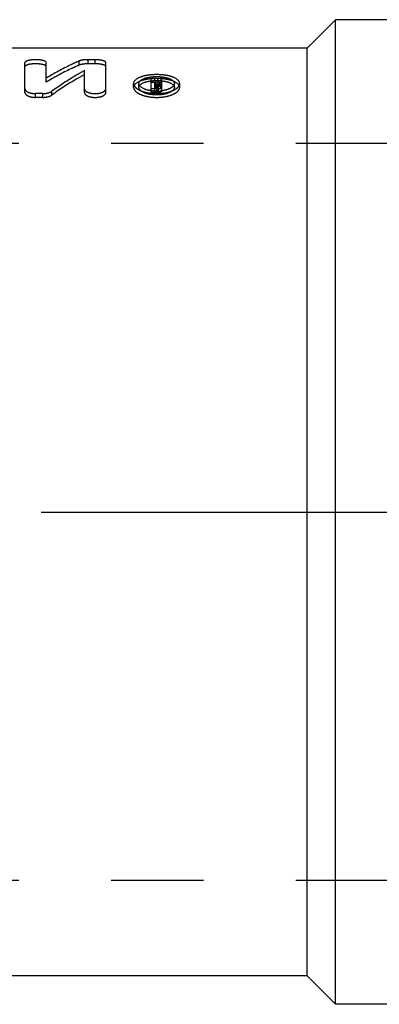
# Model space of a CAD drawing. Header units: millimetres. Extents: x 427 to 574, y 459 to 546.
# Tile 2 of 15: x 503 to 529, y 459 to 528. Entities that reach past the tile are written whole.
import ezdxf

# ---------------------------------------------------------------- set-up
doc = ezdxf.new("R2010")
doc.units = ezdxf.units.MM
doc.header["$LTSCALE"] = 65.185185
doc.linetypes.add('CENTER', pattern=[0.6, 0.375, -0.075, 0.075, -0.075])
doc.linetypes.add('HIDDEN', pattern=[0.2, 0.1, -0.1])
for name, color, linetype in [('ACHSEN_S', 7, 'CONTINUOUS'), ('KOERPER', 7, 'CONTINUOUS'), ('KONST.EL_MIT_GEO', 7, 'CONTINUOUS')]:
    doc.layers.add(name, color=color, linetype=linetype)

msp = doc.modelspace()

# ---------------------------------------------------------------- linework, layer by layer
at = {"layer": 'ACHSEN_S', "color": 2, "linetype": 'CENTER'}
msp.add_line((426.6, 493.509), (573.783, 493.509), dxfattribs=at)
at = {"layer": 'KOERPER', "color": 7, "linetype": 'Continuous'}
for p, q in [((525.6, 528.259), (523.6, 526.259)), ((525.6, 458.759), (525.6, 528.259)), ((538.1, 528.259), (525.6, 528.259)), ((523.6, 526.259), (450.385, 526.259)), ((523.6, 460.759), (523.6, 526.259)), ((523.6, 460.759), (447.6, 460.759)), ((525.6, 458.759), (523.6, 460.759)), ((538.1, 458.759), (525.6, 458.759))]:
    msp.add_line(p, q, dxfattribs=at)
at = {"layer": 'KONST.EL_MIT_GEO', "color": 8, "linetype": 'HIDDEN'}
for p, q in [((508.13, 525.144), (508.13, 525.433)), ((508.63, 525.433), (508.13, 525.433)), ((508.63, 525.144), (508.63, 525.433)), ((503.677, 523.11), (503.677, 525.229)), ((505.177, 523.849), (505.177, 525.229)), ((507.494, 525.05), (507.494, 525.339)), ((508.63, 525.144), (508.13, 525.144)), ((509.38, 523.11), (509.38, 525.229)), ((507.88, 523.11), (507.88, 524.665)), ((512.597, 523.11), (512.597, 524.102)), ((512.847, 524.102), (512.597, 524.102)), ((512.847, 523.218), (512.847, 524.102)), ((513.087, 523.825), (513.087, 524.102)), ((513.343, 524.102), (513.087, 524.102)), ((513.343, 523.825), (513.343, 524.102)), ((511.347, 523.479), (511.347, 523.754)), ((511.724, 523.479), (511.724, 523.754)), ((512.847, 523.825), (512.597, 523.825)), ((513.012, 523.382), (512.597, 523.382)), ((512.925, 523.813), (512.847, 523.813)), ((513.012, 523.71), (512.847, 523.71)), ((512.925, 523.538), (512.847, 523.538)), ((513.012, 523.49), (512.847, 523.49)), ((513.012, 523.436), (512.847, 523.436)), ((512.943, 523.846), (512.925, 523.813)), ((512.925, 523.538), (512.925, 523.813)), ((513.012, 523.11), (513.012, 523.71)), ((513.343, 523.825), (513.087, 523.825)), ((513.097, 523.254), (513.097, 523.675)), ((513.172, 523.521), (513.172, 523.796)), ((513.347, 523.254), (513.347, 523.675)), ((514.224, 523.479), (514.224, 523.754)), ((514.6, 523.479), (514.6, 523.754)), ((504.427, 522.775), (504.427, 523.043)), ((504.927, 523.043), (504.427, 523.043)), ((504.927, 522.775), (504.427, 522.775)), ((504.927, 522.775), (504.927, 523.043)), ((505.563, 522.935), (505.563, 523.204)), ((513.012, 523.11), (512.597, 523.11)), ((513.012, 523.218), (512.847, 523.218)), ((555.4, 519.509), (501.4, 519.509)), ((555.4, 467.509), (501.4, 467.509))]:
    msp.add_line(p, q, dxfattribs=at)
for centre, radius, start, end in [((524.942, 517.277), 13.68, 150.07048, 151.30271), ((525.316, 517.21), 13.815, 150.07483, 151.52843), ((524.855, 516.988), 13.61, 149.84683, 151.23359), ((525.15, 516.966), 13.655, 149.84835, 151.30887), ((512.974, 525.995), 2.78, 268.76893, 271.22461), ((512.976, 525.918), 2.703, 271.20282, 276.12171)]:
    msp.add_arc(centre, radius, start, end, dxfattribs=at)
for points, knots in [([(505.177, 525.229), (505.177, 525.262), (505.126, 525.312), (505.045, 525.349), (504.909, 525.392), (504.701, 525.424), (504.426, 525.438), (504.152, 525.424), (503.944, 525.392), (503.808, 525.348), (503.728, 525.311), (503.677, 525.262), (503.677, 525.229)], [0, 0, 0, 0, 0.060818, 0.109279, 0.169879, 0.323018, 0.50044, 0.678417, 0.830881, 0.891465, 0.939584, 1, 1, 1, 1]), ([(508.13, 525.433), (508.008, 525.433), (507.794, 525.42), (507.58, 525.377), (507.494, 525.339)], [0, 0, 0, 0, 0.56433, 1, 1, 1, 1]), ([(509.38, 525.229), (509.38, 525.262), (509.329, 525.312), (509.248, 525.349), (509.112, 525.392), (508.903, 525.424), (508.725, 525.433), (508.63, 525.433)], [0, 0, 0, 0, 0.12195, 0.218643, 0.339769, 0.645795, 1, 1, 1, 1]), ([(505.177, 524.941), (505.177, 524.974), (505.126, 525.023), (505.045, 525.06), (504.909, 525.103), (504.701, 525.135), (504.426, 525.148), (504.152, 525.135), (503.944, 525.102), (503.808, 525.059), (503.728, 525.023), (503.677, 524.974), (503.677, 524.941)], [0, 0, 0, 0, 0.060519, 0.108944, 0.169558, 0.322825, 0.50044, 0.678611, 0.831202, 0.8918, 0.939882, 1, 1, 1, 1]), ([(507.494, 525.339), (507.299, 525.255), (506.505, 524.892), (505.739, 524.471), (505.177, 524.127)], [0, 0, 0, 0, 0.244005, 1, 1, 1, 1]), ([(507.494, 525.05), (507.299, 524.966), (506.506, 524.607), (505.739, 524.19), (505.177, 523.849)], [0, 0, 0, 0, 0.2441, 1, 1, 1, 1]), ([(508.13, 525.144), (508.008, 525.144), (507.794, 525.13), (507.58, 525.088), (507.494, 525.05)], [0, 0, 0, 0, 0.564454, 1, 1, 1, 1]), ([(509.38, 524.941), (509.38, 524.974), (509.328, 525.023), (509.248, 525.06), (509.112, 525.103), (508.903, 525.135), (508.725, 525.144), (508.63, 525.144)], [0, 0, 0, 0, 0.121352, 0.217973, 0.339127, 0.64541, 1, 1, 1, 1]), ([(507.88, 524.665), (507.684, 524.559), (506.888, 524.111), (506.123, 523.608), (505.563, 523.204)], [0, 0, 0, 0, 0.243882, 1, 1, 1, 1]), ([(507.88, 524.382), (507.684, 524.277), (506.888, 523.833), (506.123, 523.335), (505.563, 522.935)], [0, 0, 0, 0, 0.24398, 1, 1, 1, 1]), ([(514.6, 523.754), (514.6, 523.973), (514.239, 524.182), (513.871, 524.288), (513.484, 524.364), (512.973, 524.396), (512.463, 524.364), (512.076, 524.288), (511.707, 524.182), (511.347, 523.973), (511.347, 523.754)], [0, 0, 0, 0, 0.180238, 0.250826, 0.32926, 0.499952, 0.670745, 0.749234, 0.819847, 1, 1, 1, 1]), ([(514.6, 523.479), (514.6, 523.698), (514.239, 523.904), (513.871, 524.009), (513.484, 524.084), (512.974, 524.116), (512.463, 524.084), (512.076, 524.009), (511.709, 523.904), (511.347, 523.698), (511.347, 523.479)], [0, 0, 0, 0, 0.179713, 0.250359, 0.328898, 0.499884, 0.670984, 0.749595, 0.820287, 1, 1, 1, 1]), ([(511.724, 523.754), (511.724, 523.923), (512, 524.086), (512.284, 524.169), (512.581, 524.229), (512.973, 524.255), (513.365, 524.229), (513.662, 524.17), (513.947, 524.086), (514.224, 523.923), (514.224, 523.754)], [0, 0, 0, 0, 0.180763, 0.251357, 0.329673, 0.499872, 0.67007, 0.748411, 0.819039, 1, 1, 1, 1]), ([(503.677, 523.381), (503.677, 523.272), (503.883, 523.13), (504.149, 523.061), (504.332, 523.043), (504.427, 523.043)], [0, 0, 0, 0, 0.376795, 0.670672, 1, 1, 1, 1]), ([(507.88, 523.381), (507.88, 523.272), (508.085, 523.13), (508.352, 523.061), (508.631, 523.034), (508.909, 523.061), (509.175, 523.13), (509.38, 523.273), (509.38, 523.381)], [0, 0, 0, 0, 0.188257, 0.335415, 0.500405, 0.665959, 0.812559, 1, 1, 1, 1]), ([(511.347, 523.754), (511.347, 523.657), (511.441, 523.5), (511.63, 523.356), (511.92, 523.203), (512.375, 523.077), (512.974, 523.025), (513.572, 523.077), (514.027, 523.204), (514.318, 523.357), (514.507, 523.501), (514.6, 523.657), (514.6, 523.754)], [0, 0, 0, 0, 0.076998, 0.128685, 0.189847, 0.335675, 0.499973, 0.66435, 0.810258, 0.871434, 0.9231, 1, 1, 1, 1]), ([(511.347, 523.479), (511.347, 523.383), (511.441, 523.228), (511.63, 523.086), (511.92, 522.934), (512.375, 522.809), (512.973, 522.757), (513.572, 522.809), (514.027, 522.934), (514.317, 523.086), (514.506, 523.228), (514.6, 523.383), (514.6, 523.479)], [0, 0, 0, 0, 0.076574, 0.128171, 0.189323, 0.335314, 0.499913, 0.664603, 0.810707, 0.871895, 0.923494, 1, 1, 1, 1]), ([(511.724, 523.479), (511.724, 523.648), (512.001, 523.808), (512.284, 523.891), (512.581, 523.95), (512.973, 523.976), (513.365, 523.95), (513.662, 523.891), (513.946, 523.808), (514.224, 523.648), (514.224, 523.479)], [0, 0, 0, 0, 0.18027, 0.250927, 0.329352, 0.499845, 0.670341, 0.748798, 0.819497, 1, 1, 1, 1]), ([(512.914, 523.215), (512.761, 523.219), (512.467, 523.252), (512.05, 523.366), (511.724, 523.585), (511.724, 523.754)], [0, 0, 0, 0, 0.335537, 0.63045, 1, 1, 1, 1]), ([(514.224, 523.479), (514.224, 523.406), (514.151, 523.287), (514.006, 523.179), (513.783, 523.064), (513.434, 522.971), (512.974, 522.932), (512.515, 522.97), (512.165, 523.064), (511.941, 523.179), (511.796, 523.287), (511.724, 523.405), (511.724, 523.479)], [0, 0, 0, 0, 0.076322, 0.127737, 0.188767, 0.33481, 0.499823, 0.664837, 0.810942, 0.872004, 0.923475, 1, 1, 1, 1]), ([(513.012, 523.71), (513.032, 523.71), (513.062, 523.708), (513.097, 523.686), (513.097, 523.675)], [0, 0, 0, 0, 0.633529, 1, 1, 1, 1]), ([(513.012, 523.382), (513.055, 523.382), (513.137, 523.389), (513.255, 523.418), (513.347, 523.479), (513.347, 523.527)], [0, 0, 0, 0, 0.335523, 0.628428, 1, 1, 1, 1]), ([(513.097, 523.527), (513.097, 523.515), (513.063, 523.492), (513.032, 523.49), (513.012, 523.49)], [0, 0, 0, 0, 0.372966, 1, 1, 1, 1]), ([(513.012, 523.436), (513.032, 523.436), (513.062, 523.434), (513.097, 523.413), (513.097, 523.401)], [0, 0, 0, 0, 0.634528, 1, 1, 1, 1]), ([(513.347, 523.401), (513.347, 523.429), (513.287, 523.493), (513.216, 523.512), (513.172, 523.521)], [0, 0, 0, 0, 0.38316, 1, 1, 1, 1]), ([(513.347, 523.675), (513.347, 523.685), (513.332, 523.737), (513.277, 523.763), (513.237, 523.777)], [0, 0, 0, 0, 0.192587, 1, 1, 1, 1]), ([(514.224, 523.754), (514.224, 523.612), (513.979, 523.412), (513.633, 523.29), (513.393, 523.244), (513.265, 523.23)], [0, 0, 0, 0, 0.371586, 0.661512, 1, 1, 1, 1]), ([(503.677, 523.11), (503.677, 523.002), (503.884, 522.861), (504.149, 522.792), (504.332, 522.775), (504.427, 522.775)], [0, 0, 0, 0, 0.375749, 0.670013, 1, 1, 1, 1]), ([(504.927, 523.043), (505.05, 523.043), (505.27, 523.067), (505.483, 523.146), (505.563, 523.204)], [0, 0, 0, 0, 0.553804, 1, 1, 1, 1]), ([(504.927, 522.775), (505.05, 522.775), (505.27, 522.799), (505.483, 522.877), (505.563, 522.935)], [0, 0, 0, 0, 0.554125, 1, 1, 1, 1]), ([(507.88, 523.11), (507.88, 523.002), (508.086, 522.861), (508.352, 522.792), (508.631, 522.766), (508.909, 522.793), (509.175, 522.861), (509.38, 523.002), (509.38, 523.11)], [0, 0, 0, 0, 0.187734, 0.335086, 0.500406, 0.666291, 0.813083, 1, 1, 1, 1]), ([(513.097, 523.254), (513.097, 523.242), (513.062, 523.22), (513.032, 523.218), (513.012, 523.218)], [0, 0, 0, 0, 0.371938, 1, 1, 1, 1]), ([(513.012, 523.11), (513.055, 523.11), (513.137, 523.118), (513.254, 523.147), (513.347, 523.207), (513.347, 523.254)], [0, 0, 0, 0, 0.336164, 0.629442, 1, 1, 1, 1])]:
    msp.add_open_spline(points, degree=3, knots=knots, dxfattribs=at)
msp.add_open_spline([(513.237, 523.777), (513.216, 523.785), (513.194, 523.791), (513.172, 523.796)], degree=3, dxfattribs=at)

doc.saveas('drawing.dxf')
